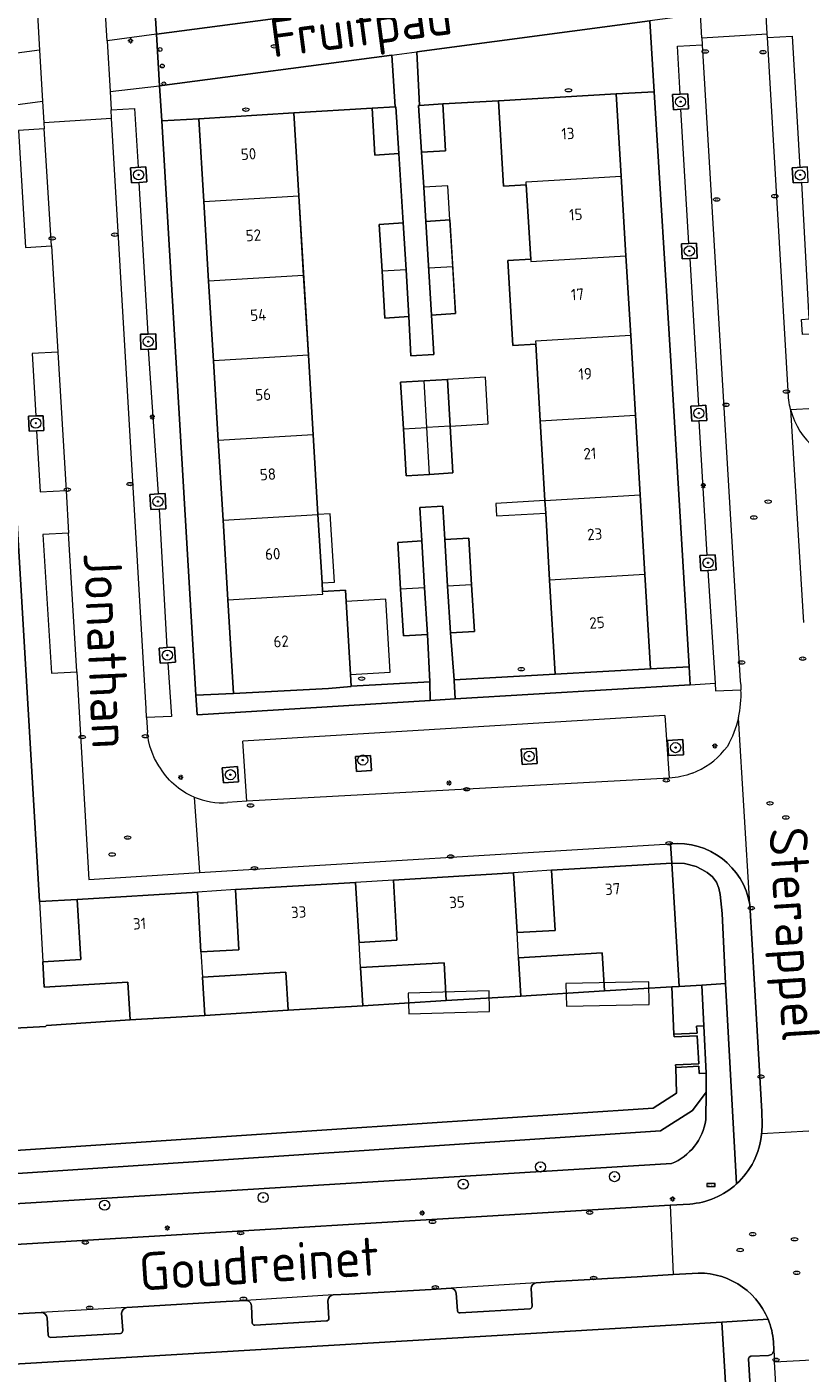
# Model space of a CAD drawing. Header units: metres. Extents: x 92650 to 117222, y 425801 to 461092.
# Tile 80 of 146: x 115492 to 115553, y 426640 to 426746. Entities that reach past the tile are written whole.
import ezdxf
from ezdxf.enums import TextEntityAlignment as Align

# ---------------------------------------------------------------- set-up
doc = ezdxf.new("R2010")
doc.units = ezdxf.units.M
doc.layers.get('0').update_dxf_attribs({"color": 253, "linetype": 'CONTINUOUS', "lineweight": 15})
for name, color, linetype, lineweight in [('B-WE-GK-KEERWAND_DAMWAND-G', 253, 'CONTINUOUS', 15), ('B-WE-GR-BEPLANTING_CULTUUR_BODEMBEDEKKER-GV', 253, 'CONTINUOUS', 15), ('B-WE-GR-BEPLANTING_CULTUUR_HEESTERS-GV', 253, 'CONTINUOUS', 15), ('B-WE-GR-BOOM-S', 253, 'CONTINUOUS', 15), ('B-WE-IE-MEUBILAIR-S', 253, 'CONTINUOUS', 15), ('B-WE-IE-TERREINAFSCHEIDING_KUNSTMATIG_MUUR-GV', 253, 'CONTINUOUS', 15), ('B-WE-KW-KUNSTWERK_STEIGER-GV', 253, 'CONTINUOUS', 15), ('B-WE-OG-BEBOUWING-GV', 253, 'CONTINUOUS', 15), ('B-WE-OG-BEBOUWING-T18', 253, 'CONTINUOUS', 15), ('B-WE-OG-BEBOUWING_LUIFEL-GV', 253, 'CONTINUOUS', 15), ('B-WE-OG-TERREIN_BEGROEID-GV', 253, 'CONTINUOUS', 15), ('B-WE-OG-TERREIN_ERF-GV', 253, 'CONTINUOUS', 15), ('B-WE-OG-TERREIN_OEVER-GV', 253, 'CONTINUOUS', 15), ('B-WE-OG-TOPOGRAFIE-T18', 7, 'CONTINUOUS', 15), ('B-WE-OG-WATER_SLOOT-GV', 253, 'CONTINUOUS', 15), ('B-WE-OG-WEG-GV', 253, 'CONTINUOUS', 15), ('B-WE-VH-OPENVERHARDING_BETONSTRAATSTEEN-GV', 253, 'CONTINUOUS', 15), ('B-WE-VH-OPENVERHARDING_STRAATBAKSTEEN-GV', 253, 'CONTINUOUS', 15), ('B-WE-VH-OPENVERHARDING_TEGEL-GV', 253, 'CONTINUOUS', 15)]:
    doc.layers.add(name, color=color, linetype=linetype, lineweight=lineweight)
doc.styles.add('NLCS-ISO', font='NLCS-ISO.ttf')
doc.styles.add('NLCS-ISO-M200-T18', font='NLCS-ISO.ttf', dxfattribs={"height": 0.36})

# ---------------------------------------------------------------- blocks, each defined once
blk = doc.blocks.new('SIE-MEUBILAIR_BORD_STRAATNAAM-SO')
blk.add_lwpolyline([(-1.62, -0.62), (1.62, -0.62), (1.62, 0.62), (-1.62, 0.62)], close=True)
at = {"style": 'NLCS-ISO'}
blk.add_text('straat', height=0.75, dxfattribs=at).set_placement((0, 0.08), align=Align.MIDDLE_CENTER)
blk = doc.blocks.new('SIE-MEUBILAIR_PAAL_LICHTMAST-SO')
for points in [[(-0.62, 0), (-1, 0)], [(-0.71, 0.71), (-0.44, 0.44)], [(0, 1), (0, 0.62)], [(0.44, 0.44), (0.71, 0.71)], [(1, 0), (0.62, 0)], [(-0.71, -0.71), (-0.44, -0.44)], [(0, -0.62), (0, -1)], [(0.44, -0.44), (0.71, -0.71)]]:
    blk.add_lwpolyline(points)
blk.add_circle((0, 0), 0.5)
blk = doc.blocks.new('SIE-MEUBILAIR_PAAL_AFSLUITPAAL-SO')
blk.add_circle((0, 0), 0.75)
at = {"style": 'NLCS-ISO'}
blk.add_text('af', height=0.75, dxfattribs=at).set_placement((0, 0.05), align=Align.MIDDLE_CENTER)
blk = doc.blocks.new('SIE-MEUBILAIR_PUT_KOLK-SO')
blk.add_ellipse((0, 0), major_axis=(1.25, 0), ratio=0.54)
at = {"style": 'NLCS-ISO'}
blk.add_text('klk', height=0.75, dxfattribs=at).set_placement((0.03, 0), align=Align.MIDDLE_CENTER)
blk = doc.blocks.new('SIE-MEUBILAIR_PUT_RIOOLPUT-SO')
blk.add_ellipse((0, 0), major_axis=(1.25, 0), ratio=0.54)
at = {"style": 'NLCS-ISO'}
blk.add_text('ri', height=0.75, dxfattribs=at).set_placement((-0.04, 0.07), align=Align.MIDDLE_CENTER)
blk = doc.blocks.new('SGR-BOOM_GBKN-SO')
at = {"linetype": 'ByBlock', "lineweight": 18}
h = blk.add_hatch(color=0, dxfattribs=at)
h.dxf.hatch_style = 1
edge = h.paths.add_edge_path()
edge.add_arc((0, 0), 0.25, 0, 360)
at = {"color": 0, "linetype": 'ByBlock', "lineweight": 18}
for radius in [2, 0.25]:
    blk.add_circle((0, 0), radius, dxfattribs=at)
at = {"color": 0, "linetype": 'ByBlock', "lineweight": 18, "style": 'NLCS-ISO'}
blk.add_attdef('SOORT', (2.5, 0), '', height=1.5, dxfattribs=at)

msp = doc.modelspace()

# ---------------------------------------------------------------- linework, layer by layer
at = {"layer": 'B-WE-GK-KEERWAND_DAMWAND-G', "transparency": 33554687, "flags": 128}
for points in [[(115462.559, 426735.855), (115466.773, 426666.543), (115466.947, 426666.342), (115467.312, 426666.026), (115467.709, 426665.962), (115493.867, 426667.38), (115493.946, 426667.45)], [(115518.921, 426669.021), (115525.501, 426669.427)], [(115531.39, 426669.78), (115537.985, 426670.196)], [(115506.439, 426668.251), (115513.031, 426668.669)], [(115493.946, 426667.45), (115500.55, 426667.898)]]:
    msp.add_lwpolyline(points, dxfattribs=at)
at = {"layer": 'B-WE-GR-BEPLANTING_CULTUUR_BODEMBEDEKKER-GV', "transparency": 33554687, "flags": 128}
for points in [[(115538.917, 426741.001), (115541.897, 426741.162), (115541.552, 426746.756), (115523.18, 426744.321), (115523.181, 426744.307), (115523.39, 426740.084), (115525.22, 426740.2), (115529.623, 426740.453)], [(115544.621, 426739.809), (115544.557, 426741.007), (115543.958, 426740.976), (115543.359, 426740.944), (115543.422, 426739.746), (115544.022, 426739.777)], [(115500.665, 426733.966), (115501.264, 426734.004), (115501.863, 426734.043), (115501.786, 426735.24), (115500.588, 426735.164)], [(115554.061, 426734.027), (115553.995, 426735.225), (115552.797, 426735.159), (115552.863, 426733.961), (115553.551, 426733.999)], [(115544.712, 426727.994), (115545.311, 426728.025), (115545.248, 426729.223), (115544.649, 426729.192), (115544.05, 426729.161), (115544.112, 426727.963)], [(115502.574, 426722.052), (115501.974, 426722.039), (115501.374, 426722.026), (115501.4, 426720.826), (115502, 426720.839), (115502.599, 426720.852)], [(115545.994, 426716.419), (115545.395, 426716.384), (115544.796, 426716.348), (115544.867, 426715.15), (115545.438, 426715.184), (115546.065, 426715.221)], [(115493.75, 426714.431), (115493.694, 426715.594), (115493.114, 426715.571), (115492.534, 426715.549), (115492.588, 426714.383), (115493.169, 426714.407)], [(115502.784, 426709.417), (115502.116, 426709.38), (115502.182, 426708.182), (115502.85, 426708.219), (115503.381, 426708.248), (115503.314, 426709.446)], [(115546.719, 426704.622), (115546.067, 426704.581), (115545.521, 426704.547), (115545.596, 426703.349), (115546.142, 426703.384), (115546.794, 426703.425)], [(115504.133, 426696.133), (115504.05, 426697.33), (115503.452, 426697.288), (115502.853, 426697.247), (115502.936, 426696.05), (115503.534, 426696.092)], [(115542.965, 426689.96), (115543.033, 426688.762), (115544.231, 426688.83), (115544.163, 426690.028)], [(115518.415, 426687.509), (115519.612, 426687.588), (115519.533, 426688.785), (115518.336, 426688.707)], [(115531.397, 426689.273), (115531.476, 426688.075), (115532.673, 426688.154), (115532.594, 426689.351)], [(115509.11, 426686.706), (115509.016, 426687.902), (115507.819, 426687.808), (115507.914, 426686.612)]]:
    msp.add_lwpolyline(points, close=True, dxfattribs=at)
at = {"layer": 'B-WE-GR-BEPLANTING_CULTUUR_HEESTERS-GV', "transparency": 33554687, "flags": 128}
for points in [[(115515.72, 426750.282), (115505.335, 426749.659), (115502.409, 426749.483), (115502.634, 426745.717), (115530.026, 426749.331), (115529.809, 426751.143), (115523.773, 426750.331), (115515.766, 426749.841)], [(115503.043, 426738.857), (115505.967, 426739.033), (115513.46, 426739.486), (115519.643, 426739.857), (115521.467, 426739.975), (115521.217, 426744.048), (115502.878, 426741.63)], [(115541.614, 426695.626), (115534.095, 426695.181), (115526.132, 426694.733), (115526.134, 426694.7), (115526.214, 426693.234), (115544.747, 426694.359), (115544.662, 426695.773)], [(115505.745, 426693.523), (115505.837, 426691.982), (115524.242, 426693.112), (115524.206, 426694.586), (115518, 426694.239), (115518.001, 426694.218), (115516.206, 426694.073), (115508.709, 426693.678), (115508.707, 426693.678)]]:
    msp.add_lwpolyline(points, close=True, dxfattribs=at)
at = {"layer": 'B-WE-IE-TERREINAFSCHEIDING_KUNSTMATIG_MUUR-GV', "transparency": 33554687, "flags": 128}
msp.add_lwpolyline([(115545.832, 426667.435), (115545.256, 426667.411), (115545.286, 426666.855), (115543.469, 426666.77), (115543.478, 426666.57), (115545.297, 426666.656), (115545.417, 426664.439), (115543.6, 426664.354), (115543.609, 426664.154), (115545.428, 426664.24), (115545.458, 426663.683), (115546.012, 426663.71)], close=True, dxfattribs=at)
at = {"layer": 'B-WE-KW-KUNSTWERK_STEIGER-GV', "transparency": 33554687, "flags": 128}
for points in [[(115534.978, 426668.987), (115541.514, 426669.112), (115541.479, 426670.898), (115534.944, 426670.772)], [(115528.924, 426668.575), (115528.876, 426670.209), (115522.486, 426670.021), (115522.534, 426668.387)]]:
    msp.add_lwpolyline(points, close=True, dxfattribs=at)
at = {"layer": 'B-WE-OG-BEBOUWING-GV', "transparency": 33554687, "flags": 128}
for points in [[(115530.02, 426733.715), (115531.817, 426733.821), (115531.803, 426734.054), (115539.304, 426734.497), (115538.917, 426741.001), (115529.623, 426740.453)], [(115513.856, 426732.944), (115513.46, 426739.486), (115505.967, 426739.033), (115506.362, 426732.495)], [(115521.467, 426739.975), (115519.643, 426739.857), (115519.854, 426736.166), (115521.75, 426736.285), (115521.518, 426739.978)], [(115525.22, 426740.2), (115523.39, 426740.084), (115523.32, 426740.08), (115523.551, 426736.387), (115525.447, 426736.503)], [(115522.326, 426727.113), (115520.43, 426726.994), (115520.662, 426723.302), (115522.558, 426723.421)], [(115522.112, 426714.55), (115523.962, 426714.658), (115523.748, 426718.352), (115521.896, 426718.243)], [(115507.883, 426707.341), (115515.376, 426707.789), (115514.996, 426714.078), (115507.503, 426713.629)], [(115525.83, 426698.443), (115527.726, 426698.559), (115527.502, 426702.245), (115525.606, 426702.129)], [(115533.657, 426702.608), (115534.095, 426695.181), (115541.614, 426695.626), (115541.173, 426703.053)], [(115523.795, 426702.02), (115521.898, 426701.908), (115522.116, 426698.217), (115524.013, 426698.329)], [(115513.031, 426668.669), (115518.921, 426669.021), (115518.741, 426672.028), (115518.621, 426674.024), (115518.338, 426678.754), (115508.855, 426678.186), (115509.139, 426673.445), (115506.139, 426673.266), (115506.259, 426671.269), (115512.852, 426671.663)]]:
    msp.add_lwpolyline(points, close=True, dxfattribs=at)
for points in [[(115531.817, 426733.821), (115532.163, 426727.951), (115532.174, 426727.765), (115539.677, 426728.208), (115539.304, 426734.497)], [(115514.236, 426726.655), (115513.856, 426732.944)], [(115506.362, 426732.495), (115506.742, 426726.206)], [(115526.01, 426727.351), (115525.783, 426731.044), (115523.886, 426730.927)], [(115523.886, 426730.927), (115524.34, 426723.541), (115526.237, 426723.658), (115526.01, 426727.351), (115524.113, 426727.234)], [(115522.326, 426727.113), (115522.094, 426730.806), (115520.198, 426730.687), (115520.43, 426726.994)], [(115532.163, 426727.951), (115530.366, 426727.845), (115530.762, 426721.137), (115532.559, 426721.242)], [(115540.051, 426721.92), (115539.677, 426728.208)], [(115514.616, 426720.366), (115514.236, 426726.655), (115506.742, 426726.206), (115507.123, 426719.918)], [(115540.051, 426721.92), (115532.545, 426721.476), (115532.559, 426721.242), (115532.916, 426715.187), (115540.425, 426715.631)], [(115541.173, 426703.053), (115540.051, 426721.92)], [(115514.996, 426714.078), (115514.616, 426720.366), (115507.123, 426719.918), (115507.503, 426713.629)], [(115525.811, 426714.765), (115525.596, 426718.459), (115523.748, 426718.352)], [(115532.916, 426715.187), (115533.287, 426708.898), (115540.799, 426709.342)], [(115522.112, 426714.55), (115522.327, 426710.856), (115524.177, 426710.964), (115523.962, 426714.658)], [(115524.177, 426710.964), (115526.026, 426711.071), (115525.811, 426714.765), (115523.962, 426714.658)], [(115533.287, 426708.898), (115533.345, 426707.909), (115533.657, 426702.608)], [(115507.883, 426707.341), (115508.263, 426701.052), (115515.757, 426701.501), (115515.744, 426701.709), (115515.702, 426702.396), (115515.376, 426707.789)], [(115523.795, 426702.02), (115523.578, 426705.71), (115521.681, 426705.598), (115521.898, 426701.908)], [(115527.502, 426702.245), (115527.277, 426705.931), (115525.381, 426705.815), (115525.606, 426702.129)], [(115508.263, 426701.052), (115508.709, 426693.678), (115516.206, 426694.073), (115518.001, 426694.218), (115518, 426694.239), (115517.944, 426695.162), (115517.595, 426700.927), (115517.541, 426701.818), (115515.744, 426701.709)], [(115531.21, 426672.797), (115537.806, 426673.191), (115537.985, 426670.196), (115543.293, 426670.513), (115543.874, 426670.548), (115543.292, 426680.281), (115533.809, 426679.714), (115534.092, 426674.972), (115531.09, 426674.793)], [(115518.741, 426672.028), (115525.322, 426672.422), (115525.501, 426669.427), (115531.39, 426669.78), (115531.21, 426672.797), (115531.09, 426674.793), (115530.808, 426679.512), (115521.325, 426678.945), (115521.609, 426674.203), (115518.621, 426674.024)], [(115506.139, 426673.266), (115505.857, 426677.983), (115496.374, 426677.416), (115496.657, 426672.674), (115493.663, 426672.495), (115493.782, 426670.499), (115500.37, 426670.893), (115500.55, 426667.898), (115506.439, 426668.251), (115506.259, 426671.269)]]:
    msp.add_lwpolyline(points, dxfattribs=at)
at = {"layer": 'B-WE-OG-BEBOUWING_LUIFEL-GV', "transparency": 33554687, "flags": 128}
for points in [[(115523.886, 426730.927), (115525.783, 426731.044), (115525.616, 426733.742), (115523.72, 426733.634)], [(115528.808, 426714.939), (115528.593, 426718.633), (115525.596, 426718.459), (115525.811, 426714.765)], [(115533.345, 426707.909), (115533.287, 426708.898), (115529.415, 426708.67), (115529.473, 426707.681)], [(115516.347, 426707.848), (115515.376, 426707.789), (115515.702, 426702.396), (115516.674, 426702.455)], [(115521.083, 426695.352), (115520.734, 426701.117), (115517.595, 426700.927), (115517.944, 426695.162)], [(115521.325, 426678.945), (115518.338, 426678.754), (115518.621, 426674.024), (115521.609, 426674.203)], [(115531.09, 426674.793), (115534.092, 426674.972), (115533.809, 426679.714), (115530.808, 426679.512)], [(115506.139, 426673.266), (115509.139, 426673.445), (115508.855, 426678.186), (115505.857, 426677.983)], [(115493.413, 426677.239), (115493.663, 426672.495), (115496.657, 426672.674), (115496.374, 426677.416)]]:
    msp.add_lwpolyline(points, close=True, dxfattribs=at)
at = {"layer": 'B-WE-OG-TERREIN_BEGROEID-GV', "transparency": 33554687, "flags": 128}
for points in [[(115546, 426662.198), (115544.926, 426660.765), (115542.413, 426659.146), (115484.902, 426655.345), (115480.639, 426654.879), (115478.626, 426654.15), (115476.005, 426654.06), (115472.933, 426654.859), (115431.262, 426651.905), (115431.409, 426649.702), (115543.267, 426656.562)], [(115545.977, 426660.018), (115546, 426662.198)]]:
    msp.add_lwpolyline(points, dxfattribs=at)
at = {"layer": 'B-WE-OG-TERREIN_BEGROEID-GV', "transparency": 33554687}
msp.add_lwpolyline([(115543.267, 426656.562, 0.265928), (115545.977, 426660.018)], format="xyb", dxfattribs=at)
at = {"layer": 'B-WE-OG-TERREIN_ERF-GV', "transparency": 33554687, "flags": 128}
for points in [[(115519.643, 426739.857), (115513.46, 426739.486), (115513.856, 426732.944), (115514.616, 426720.366), (115514.996, 426714.078), (115515.376, 426707.789), (115515.702, 426702.396), (115515.744, 426701.709), (115517.541, 426701.818), (115517.595, 426700.927), (115517.944, 426695.162), (115518, 426694.239), (115524.206, 426694.586), (115524.013, 426698.329), (115522.116, 426698.217), (115521.898, 426701.908), (115521.681, 426705.598), (115523.578, 426705.71), (115523.424, 426708.357), (115525.219, 426708.461), (115525.381, 426705.815), (115527.277, 426705.931), (115527.502, 426702.245), (115527.726, 426698.559), (115525.83, 426698.443), (115526.132, 426694.733), (115534.095, 426695.181), (115533.657, 426702.608), (115533.345, 426707.909), (115533.287, 426708.898), (115532.916, 426715.187), (115532.559, 426721.242), (115530.762, 426721.137), (115530.366, 426727.845), (115532.163, 426727.951), (115531.817, 426733.821), (115530.02, 426733.715), (115529.623, 426740.453), (115525.22, 426740.2), (115525.447, 426736.503), (115523.551, 426736.387), (115523.72, 426733.634), (115523.886, 426730.927), (115525.783, 426731.044), (115526.237, 426723.658), (115524.34, 426723.541), (115524.52, 426720.425), (115522.702, 426720.32), (115522.558, 426723.421), (115520.662, 426723.302), (115520.43, 426726.994), (115520.198, 426730.687), (115522.094, 426730.806), (115521.75, 426736.285), (115519.854, 426736.166)], [(115541.897, 426741.162), (115538.917, 426741.001), (115539.304, 426734.497), (115539.677, 426728.208), (115540.051, 426721.92), (115541.173, 426703.053), (115541.614, 426695.626), (115544.662, 426695.773), (115543.235, 426719.469)], [(115467.709, 426665.962), (115493.867, 426667.38), (115493.946, 426667.45), (115500.55, 426667.898), (115500.37, 426670.893), (115493.782, 426670.499), (115493.663, 426672.495), (115496.657, 426672.674), (115496.374, 426677.416), (115493.413, 426677.239), (115489.78, 426738.354), (115462.625, 426734.773), (115466.773, 426666.543), (115466.947, 426666.342), (115467.312, 426666.026)], [(115505.967, 426739.033), (115503.043, 426738.857), (115505.745, 426693.523), (115508.707, 426693.678), (115508.709, 426693.678), (115508.263, 426701.052), (115507.883, 426707.341), (115507.503, 426713.629), (115507.123, 426719.918), (115506.742, 426726.206), (115506.362, 426732.495)], [(115525.811, 426714.765), (115526.026, 426711.071), (115524.177, 426710.964), (115522.327, 426710.856), (115522.112, 426714.55), (115521.896, 426718.243), (115523.748, 426718.352), (115525.596, 426718.459)], [(115545.676, 426670.655), (115547.523, 426670.765), (115547.261, 426676.312), (115547.121, 426677.809), (115547.015, 426678.31), (115546.823, 426678.781), (115546.501, 426679.197), (115546.082, 426679.529), (115545.669, 426679.782), (115545.228, 426680.02), (115544.296, 426680.241), (115543.292, 426680.281), (115543.874, 426670.548)], [(115525.501, 426669.427), (115525.322, 426672.422), (115518.741, 426672.028), (115518.921, 426669.021)], [(115537.985, 426670.196), (115537.806, 426673.191), (115531.21, 426672.797), (115531.39, 426669.78)], [(115506.259, 426671.269), (115506.439, 426668.251), (115513.031, 426668.669), (115512.852, 426671.663)], [(115538.016, 426619.411), (115548.687, 426620.044), (115547.248, 426644.057), (115488.682, 426640.569), (115490.105, 426616.525), (115533.671, 426619.039), (115533.664, 426619.153), (115535.151, 426619.241)]]:
    msp.add_lwpolyline(points, close=True, dxfattribs=at)
at = {"layer": 'B-WE-OG-TERREIN_OEVER-GV', "transparency": 33554687, "flags": 128}
for points in [[(115543.469, 426666.77), (115545.286, 426666.855), (115545.256, 426667.411), (115545.832, 426667.435), (115545.676, 426670.655), (115543.874, 426670.548), (115543.293, 426670.513)], [(115484.743, 426657.161), (115480.223, 426656.667), (115478.276, 426655.961), (115476.207, 426655.89), (115473.102, 426656.698), (115431.141, 426653.723), (115431.262, 426651.905), (115472.933, 426654.859), (115476.005, 426654.06), (115478.626, 426654.15), (115480.639, 426654.879), (115484.902, 426655.345), (115542.413, 426659.146), (115544.926, 426660.765), (115546, 426662.198), (115546.009, 426663.047), (115546.012, 426663.71), (115545.458, 426663.683), (115545.428, 426664.24), (115543.609, 426664.154), (115543.664, 426662.12), (115541.822, 426660.933)]]:
    msp.add_lwpolyline(points, close=True, dxfattribs=at)
at = {"layer": 'B-WE-OG-WATER_SLOOT-GV', "transparency": 33554687, "flags": 128}
msp.add_lwpolyline([(115484.743, 426657.161), (115541.822, 426660.933), (115543.664, 426662.12), (115543.609, 426664.154), (115543.6, 426664.354), (115545.417, 426664.439), (115545.297, 426666.656), (115543.478, 426666.57), (115543.469, 426666.77), (115543.293, 426670.513), (115537.985, 426670.196), (115531.39, 426669.78), (115525.501, 426669.427), (115518.921, 426669.021), (115513.031, 426668.669), (115506.439, 426668.251), (115500.55, 426667.898), (115493.946, 426667.45), (115493.867, 426667.38), (115467.709, 426665.962)], dxfattribs=at)
at = {"layer": 'B-WE-OG-WEG-GV', "transparency": 33554687, "flags": 128}
for points in [[(115548.4, 426654.96), (115547.523, 426670.765), (115545.676, 426670.655), (115545.832, 426667.435), (115546.012, 426663.71), (115546.009, 426663.047), (115546, 426662.198), (115545.977, 426660.018)], [(115543.267, 426656.562), (115431.409, 426649.702), (115431.135, 426649.678), (115431.316, 426646.912)], [(115435.035, 426646.806), (115468.523, 426648.81), (115488.867, 426650.027), (115543.155, 426653.275), (115544.71, 426653.368)]]:
    msp.add_lwpolyline(points, dxfattribs=at)
at = {"layer": 'B-WE-OG-WEG-GV', "transparency": 33554687}
for points in [[(115545.977, 426660.018, -0.265928), (115543.267, 426656.562)], [(115544.71, 426653.368, 0.1674178), (115548.4, 426654.96)]]:
    msp.add_lwpolyline(points, format="xyb", dxfattribs=at)
at = {"layer": 'B-WE-VH-OPENVERHARDING_BETONSTRAATSTEEN-GV', "transparency": 33554687, "flags": 128}
for points in [[(115502.634, 426745.717), (115502.409, 426749.483), (115500.36, 426783.858), (115500.254, 426785.637), (115498.222, 426819.724)], [(115545.672, 426745.429), (115550.835, 426745.731), (115550.692, 426748.174), (115550.345, 426753.277), (115545.028, 426752.966), (115545.105, 426751.738), (115545.561, 426747.287)], [(115498.735, 426745.192), (115498.663, 426746.43), (115498.599, 426747.52), (115493.241, 426747.196), (115493.266, 426746.775), (115493.406, 426744.451), (115493.649, 426740.427), (115493.752, 426738.72)], [(115545.672, 426745.429), (115545.561, 426747.287), (115541.552, 426746.756), (115541.897, 426741.162), (115543.235, 426719.469), (115544.662, 426695.773), (115544.747, 426694.359), (115546.707, 426694.477)], [(115552.484, 426717.559), (115550.852, 426745.441), (115550.835, 426745.731)], [(115544.712, 426727.994), (115544.112, 426727.963), (115544.05, 426729.161), (115544.649, 426729.192), (115544.022, 426739.777), (115543.422, 426739.746), (115543.359, 426740.944), (115543.958, 426740.976), (115543.759, 426744.76), (115545.705, 426744.876)], [(115545.672, 426745.429), (115545.705, 426744.876), (115548.696, 426694.636), (115548.731, 426694.3), (115548.752, 426693.963)], [(115550.852, 426745.441), (115552.795, 426745.555), (115553.396, 426735.192)], [(115493.406, 426744.451), (115489.406, 426743.916), (115483.781, 426743.163), (115465.627, 426740.781), (115465.64, 426740.569), (115465.57, 426740.565), (115463.064, 426740.41), (115463.066, 426740.362), (115463.074, 426740.362), (115463.278, 426736.665), (115463.24, 426736.663), (115463.243, 426736.608), (115465.876, 426736.738), (115466.097, 426736.767), (115489.688, 426739.901), (115493.649, 426740.427)], [(115544.747, 426694.359), (115526.214, 426693.234), (115524.242, 426693.112), (115505.837, 426691.982), (115505.745, 426693.523), (115503.043, 426738.857), (115502.878, 426741.63)], [(115498.969, 426741.18), (115499.053, 426739.736), (115500.893, 426739.843), (115501.187, 426735.202)], [(115543.958, 426740.976), (115544.557, 426741.007), (115544.621, 426739.809), (115544.022, 426739.777)], [(115489.688, 426739.901), (115489.78, 426738.354), (115493.413, 426677.239), (115496.374, 426677.416), (115505.857, 426677.983), (115506.139, 426673.266), (115509.139, 426673.445), (115508.855, 426678.186), (115518.338, 426678.754), (115518.621, 426674.024), (115521.609, 426674.203), (115521.325, 426678.945), (115530.808, 426679.512), (115531.09, 426674.793), (115534.092, 426674.972), (115533.809, 426679.714), (115543.292, 426680.281), (115543.193, 426681.798)], [(115499.094, 426739.041), (115499.053, 426739.736)], [(115501.852, 426691.779), (115501.807, 426692.475), (115499.094, 426739.041), (115493.752, 426738.72), (115493.782, 426738.229)], [(115502.85, 426708.219), (115502.182, 426708.182), (115502.116, 426709.38), (115502.784, 426709.417), (115502, 426720.839), (115501.4, 426720.826), (115501.374, 426722.026), (115501.974, 426722.039), (115501.264, 426734.004), (115500.665, 426733.966), (115500.588, 426735.164), (115501.786, 426735.24)], [(115501.786, 426735.24), (115501.863, 426734.043), (115501.264, 426734.004)], [(115552.676, 426716.071), (115554.579, 426716.189), (115554.424, 426718.705), (115554.218, 426722.034), (115553.607, 426721.996), (115553.533, 426723.194), (115554.144, 426723.232), (115553.551, 426733.999), (115552.863, 426733.961), (115552.797, 426735.159), (115553.995, 426735.225)], [(115494.336, 426729), (115494.84, 426720.62), (115495.497, 426709.698), (115495.7, 426706.328)], [(115544.649, 426729.192), (115545.248, 426729.223), (115545.311, 426728.025), (115544.712, 426727.994), (115545.395, 426716.384), (115545.994, 426716.419), (115546.065, 426715.221), (115545.438, 426715.184), (115546.067, 426704.581), (115546.719, 426704.622), (115546.794, 426703.425), (115546.142, 426703.384), (115546.707, 426694.477), (115546.745, 426693.877), (115548.752, 426693.963)], [(115501.974, 426722.039), (115502.574, 426722.052), (115502.599, 426720.852), (115502, 426720.839)], [(115494.84, 426720.62), (115492.814, 426720.496), (115493.114, 426715.571), (115493.694, 426715.594), (115493.75, 426714.431), (115493.169, 426714.407), (115493.464, 426709.574), (115495.497, 426709.698)], [(115545.438, 426715.184), (115544.867, 426715.15), (115544.796, 426716.348), (115545.395, 426716.384)], [(115552.676, 426716.071), (115553.677, 426699.281)], [(115493.169, 426714.407), (115492.588, 426714.383), (115492.534, 426715.549), (115493.114, 426715.571)], [(115502.784, 426709.417), (115503.314, 426709.446), (115503.381, 426708.248), (115502.85, 426708.219), (115503.452, 426697.288), (115504.05, 426697.33), (115504.133, 426696.133), (115503.534, 426696.092), (115503.828, 426691.859), (115501.852, 426691.779), (115501.93, 426690.577)], [(115546.142, 426703.384), (115545.596, 426703.349), (115545.521, 426704.547), (115546.067, 426704.581)], [(115503.534, 426696.092), (115502.936, 426696.05), (115502.853, 426697.247), (115503.452, 426697.288)], [(115496.358, 426695.382), (115497.298, 426678.989), (115506.031, 426679.529)], [(115542.745, 426691.939), (115509.444, 426689.896)], [(115542.745, 426691.939), (115543.086, 426686.987)], [(115549.447, 426677.011), (115548.553, 426691.753)], [(115502.82, 426687.971), (115502.477, 426688.549), (115502.292, 426689.009), (115502.12, 426689.52), (115502.01, 426689.958), (115501.93, 426690.577)], [(115509.765, 426685.163), (115509.444, 426689.896)], [(115544.927, 426687.386), (115545.263, 426687.527)], [(115543.086, 426686.987), (115509.765, 426685.163), (115508.249, 426685.06)], [(115505.594, 426685.495), (115506.031, 426679.529), (115543.193, 426681.798)], [(115549.447, 426677.011), (115549.831, 426670.702), (115550.39, 426660.664), (115550.416, 426659.614)], [(115555.982, 426659.221), (115550.385, 426658.902)], [(115543.155, 426653.275), (115488.867, 426650.027), (115489.244, 426644.561), (115493.532, 426644.804)], [(115544.71, 426653.368), (115543.155, 426653.275)], [(115543.155, 426653.275), (115543.41, 426647.805), (115544.908, 426647.894)], [(115532.598, 426647.16), (115525.879, 426646.725)], [(115532.598, 426647.16), (115534.031, 426647.245), (115540.559, 426647.635), (115543.41, 426647.805)], [(115516.583, 426646.194), (115509.673, 426645.764)], [(115516.583, 426646.194), (115517.809, 426646.264), (115524.317, 426646.635), (115525.879, 426646.725)], [(115526.277, 426646.338), (115526.386, 426644.947)], [(115532.278, 426645.308), (115532.192, 426646.701)], [(115500.295, 426645.21), (115493.532, 426644.804)], [(115500.295, 426645.21), (115501.589, 426645.286), (115508.123, 426645.672), (115509.673, 426645.764)], [(115510.119, 426645.345), (115510.192, 426643.982)], [(115516.243, 426644.349), (115516.156, 426645.738)], [(115526.592, 426644.774), (115532.093, 426645.105)], [(115494.006, 426644.384), (115494.092, 426643.021)], [(115499.977, 426643.377), (115499.877, 426644.748)], [(115510.396, 426643.816), (115516.049, 426644.144)], [(115494.284, 426642.844), (115499.796, 426643.165)], [(115551.323, 426642.491), (115551.34, 426641.868), (115551.396, 426640.921), (115556.802, 426641.204), (115556.725, 426642.441)], [(115550.936, 426641.426), (115549.527, 426641.353), (115549.41, 426641.285), (115549.351, 426641.154), (115550.397, 426623.626), (115550.471, 426623.504), (115550.613, 426623.443), (115551.981, 426623.518)], [(115552.444, 426623.1), (115551.396, 426640.921)]]:
    msp.add_lwpolyline(points, dxfattribs=at)
for points in [[(115498.735, 426745.192), (115498.969, 426741.18), (115502.878, 426741.63), (115502.634, 426745.717)], [(115493.782, 426738.229), (115491.741, 426738.104), (115492.303, 426728.876), (115494.336, 426729)], [(115496.358, 426695.382), (115496.356, 426695.413), (115495.7, 426706.328), (115493.669, 426706.204), (115494.336, 426695.259)], [(115542.965, 426689.96), (115544.163, 426690.028), (115544.231, 426688.83), (115543.033, 426688.762)], [(115518.336, 426688.707), (115519.533, 426688.785), (115519.612, 426687.588), (115518.415, 426687.509)], [(115531.397, 426689.273), (115532.594, 426689.351), (115532.673, 426688.154), (115531.476, 426688.075)], [(115507.819, 426687.808), (115509.016, 426687.902), (115509.11, 426686.706), (115507.914, 426686.612)]]:
    msp.add_lwpolyline(points, close=True, dxfattribs=at)
at = {"layer": 'B-WE-VH-OPENVERHARDING_BETONSTRAATSTEEN-GV', "transparency": 33554687}
for points in [[(115552.676, 426716.071, -0.063161), (115552.484, 426717.559)], [(115552.676, 426716.071, 0.3173319), (115557.918, 426711.642)], [(115548.553, 426691.753, 0.0664659), (115548.752, 426693.963)], [(115548.553, 426691.753, -0.0721008), (115547.686, 426689.495)], [(115545.263, 426687.527, 0.1286829), (115547.686, 426689.495)], [(115505.594, 426685.495, -0.1663592), (115502.82, 426687.971)], [(115544.927, 426687.386, -0.0766384), (115543.086, 426686.987)], [(115505.594, 426685.495, 0.1186074), (115508.249, 426685.06)], [(115543.193, 426681.798, -0.3944905), (115549.447, 426677.011)], [(115550.385, 426658.902, -0.1850216), (115548.4, 426654.96)], [(115550.416, 426659.614, -0.029317), (115550.385, 426658.902)], [(115548.4, 426654.96, -0.1674178), (115544.71, 426653.368)], [(115532.192, 426646.701, -0.3661702), (115532.598, 426647.16)], [(115544.908, 426647.894, -0.3298057), (115550.899, 426644.275)], [(115516.156, 426645.738, -0.3700658), (115516.583, 426646.194)], [(115525.879, 426646.725, -0.3987373), (115526.277, 426646.338)], [(115493.532, 426644.804, -0.4031225), (115494.006, 426644.384)], [(115499.877, 426644.748, -0.3665109), (115500.295, 426645.21)], [(115509.673, 426645.764, -0.4148856), (115510.119, 426645.345)], [(115526.386, 426644.947, 0.4788407), (115526.592, 426644.774)], [(115532.093, 426645.105, 0.387256), (115532.278, 426645.308)], [(115510.192, 426643.982, 0.4393864), (115510.396, 426643.816)], [(115516.049, 426644.144, 0.3740072), (115516.243, 426644.349)], [(115550.899, 426644.275, -0.0783148), (115551.323, 426642.491)], [(115494.092, 426643.021, 0.4479547), (115494.284, 426642.844)], [(115499.796, 426643.165, 0.3772341), (115499.977, 426643.377)], [(115551.34, 426641.868, -0.4163063), (115550.936, 426641.426)]]:
    msp.add_lwpolyline(points, format="xyb", dxfattribs=at)
at = {"layer": 'B-WE-VH-OPENVERHARDING_STRAATBAKSTEEN-GV', "transparency": 33554687, "flags": 128}
for points in [[(115550.899, 426644.275), (115547.248, 426644.057), (115548.687, 426620.044), (115552.618, 426620.324), (115552.444, 426623.1)], [(115551.34, 426641.868), (115551.323, 426642.491)], [(115551.981, 426623.518), (115550.613, 426623.443), (115550.471, 426623.504), (115550.397, 426623.626), (115549.351, 426641.154), (115549.41, 426641.285), (115549.527, 426641.353), (115550.936, 426641.426)]]:
    msp.add_lwpolyline(points, dxfattribs=at)
at = {"layer": 'B-WE-VH-OPENVERHARDING_STRAATBAKSTEEN-GV', "transparency": 33554687}
for points in [[(115551.323, 426642.491, 0.0783148), (115550.899, 426644.275)], [(115550.936, 426641.426, 0.4163063), (115551.34, 426641.868)]]:
    msp.add_lwpolyline(points, format="xyb", dxfattribs=at)
at = {"layer": 'B-WE-VH-OPENVERHARDING_TEGEL-GV', "transparency": 33554687, "flags": 128}
for points in [[(115530.026, 426749.331), (115502.634, 426745.717), (115502.878, 426741.63), (115521.217, 426744.048), (115523.18, 426744.321), (115541.552, 426746.756)], [(115521.217, 426744.048), (115521.467, 426739.975), (115521.518, 426739.978), (115521.75, 426736.285), (115522.094, 426730.806), (115522.326, 426727.113), (115522.558, 426723.421), (115522.702, 426720.32), (115524.52, 426720.425), (115524.34, 426723.541), (115523.886, 426730.927), (115523.72, 426733.634), (115523.551, 426736.387), (115523.32, 426740.08), (115523.39, 426740.084), (115523.181, 426744.307)], [(115543.193, 426681.798), (115543.292, 426680.281), (115544.296, 426680.241), (115545.228, 426680.02), (115545.669, 426679.782), (115546.082, 426679.529), (115546.501, 426679.197), (115546.823, 426678.781), (115547.015, 426678.31), (115547.121, 426677.809), (115547.261, 426676.312), (115547.523, 426670.765), (115548.4, 426654.96)], [(115550.416, 426659.614), (115550.39, 426660.664), (115549.831, 426670.702), (115549.447, 426677.011)], [(115544.908, 426647.894), (115543.41, 426647.805), (115540.559, 426647.635), (115534.031, 426647.245), (115532.598, 426647.16)], [(115525.879, 426646.725), (115524.317, 426646.635), (115517.809, 426646.264), (115516.583, 426646.194)], [(115526.386, 426644.947), (115526.277, 426646.338)], [(115532.192, 426646.701), (115532.278, 426645.308)], [(115493.532, 426644.804), (115489.244, 426644.561), (115488.513, 426644.52), (115487.886, 426644.484)], [(115509.673, 426645.764), (115508.123, 426645.672), (115501.589, 426645.286), (115500.295, 426645.21)], [(115510.192, 426643.982), (115510.119, 426645.345)], [(115516.156, 426645.738), (115516.243, 426644.349)], [(115532.093, 426645.105), (115526.592, 426644.774)], [(115488.682, 426640.569), (115547.248, 426644.057), (115550.899, 426644.275)], [(115494.092, 426643.021), (115494.006, 426644.384)], [(115499.877, 426644.748), (115499.977, 426643.377)], [(115516.049, 426644.144), (115510.396, 426643.816)], [(115499.796, 426643.165), (115494.284, 426642.844)]]:
    msp.add_lwpolyline(points, dxfattribs=at)
msp.add_lwpolyline([(115525.606, 426702.129), (115525.381, 426705.815), (115525.219, 426708.461), (115523.424, 426708.357), (115523.578, 426705.71), (115523.795, 426702.02), (115524.013, 426698.329), (115524.206, 426694.586), (115524.242, 426693.112), (115526.214, 426693.234), (115526.134, 426694.7), (115526.132, 426694.733), (115525.83, 426698.443)], close=True, dxfattribs=at)
at = {"layer": 'B-WE-VH-OPENVERHARDING_TEGEL-GV', "transparency": 33554687}
for points in [[(115549.447, 426677.011, 0.3944905), (115543.193, 426681.798)], [(115548.4, 426654.96, 0.1850216), (115550.385, 426658.902)], [(115550.385, 426658.902, 0.029317), (115550.416, 426659.614)], [(115532.598, 426647.16, 0.3661702), (115532.192, 426646.701)], [(115550.899, 426644.275, 0.3298057), (115544.908, 426647.894)], [(115516.583, 426646.194, 0.3700658), (115516.156, 426645.738)], [(115526.277, 426646.338, 0.3987373), (115525.879, 426646.725)], [(115494.006, 426644.384, 0.4031225), (115493.532, 426644.804)], [(115500.295, 426645.21, 0.3665109), (115499.877, 426644.748)], [(115510.119, 426645.345, 0.4148856), (115509.673, 426645.764)], [(115526.592, 426644.774, -0.4788407), (115526.386, 426644.947)], [(115532.278, 426645.308, -0.387256), (115532.093, 426645.105)], [(115510.396, 426643.816, -0.4393864), (115510.192, 426643.982)], [(115516.243, 426644.349, -0.3740072), (115516.049, 426644.144)], [(115494.284, 426642.844, -0.4479547), (115494.092, 426643.021)], [(115499.977, 426643.377, -0.3772341), (115499.796, 426643.165)]]:
    msp.add_lwpolyline(points, format="xyb", dxfattribs=at)

# ---------------------------------------------------------------- block references
at = {"layer": 'B-WE-GR-BOOM-S', "transparency": 33554687, "xscale": 0.2, "yscale": 0.2, "zscale": 0.2}
for p in [(115543.99, 426740.377), (115501.225, 426734.603), (115553.429, 426734.593), (115544.68, 426728.593), (115501.987, 426721.439), (115545.431, 426715.785), (115493.109, 426715.005), (115502.748, 426708.814), (115546.157, 426703.986), (115503.493, 426696.69), (115543.598, 426689.395), (115518.906, 426688.413), (115532.035, 426688.713), (115508.465, 426687.257), (115532.933, 426656.295), (115538.777, 426655.533), (115526.842, 426654.936), (115498.543, 426653.279), (115511.052, 426653.884)]:
    msp.add_blockref('SGR-BOOM_GBKN-SO', p, dxfattribs=at)
at = {"layer": 'B-WE-IE-MEUBILAIR-S', "transparency": 33554687, "xscale": 0.2, "yscale": 0.2, "zscale": 0.2}
for name, p in [('SIE-MEUBILAIR_PAAL_LICHTMAST-SO', (115500.583, 426745.179)), ('SIE-MEUBILAIR_PAAL_AFSLUITPAAL-SO', (115502.915, 426744.5)), ('SIE-MEUBILAIR_PUT_RIOOLPUT-SO', (115511.93, 426744.75)), ('SIE-MEUBILAIR_PUT_KOLK-SO', (115545.93, 426744.341)), ('SIE-MEUBILAIR_PUT_KOLK-SO', (115550.491, 426744.289)), ('SIE-MEUBILAIR_PAAL_AFSLUITPAAL-SO', (115503.089, 426743.189)), ('SIE-MEUBILAIR_PAAL_AFSLUITPAAL-SO', (115503.216, 426741.793)), ('SIE-MEUBILAIR_PUT_RIOOLPUT-SO', (115535.14, 426741.28)), ('SIE-MEUBILAIR_PUT_RIOOLPUT-SO', (115509.69, 426739.75)), ('SIE-MEUBILAIR_PUT_KOLK-SO', (115551.429, 426732.922)), ('SIE-MEUBILAIR_PUT_KOLK-SO', (115546.832, 426732.661)), ('SIE-MEUBILAIR_PUT_KOLK-SO', (115499.344, 426729.879)), ('SIE-MEUBILAIR_PUT_KOLK-SO', (115494.402, 426729.589)), ('SIE-MEUBILAIR_PUT_KOLK-SO', (115552.346, 426717.495)), ('SIE-MEUBILAIR_PUT_KOLK-SO', (115547.569, 426716.448)), ('SIE-MEUBILAIR_PAAL_LICHTMAST-SO', (115502.299, 426715.497)), ('SIE-MEUBILAIR_PUT_KOLK-SO', (115495.598, 426709.757)), ('SIE-MEUBILAIR_PUT_KOLK-SO', (115500.546, 426710.199)), ('SIE-MEUBILAIR_PAAL_LICHTMAST-SO', (115545.788, 426710.074)), ('SIE-MEUBILAIR_PUT_RIOOLPUT-SO', (115550.9, 426708.81)), ('SIE-MEUBILAIR_PUT_RIOOLPUT-SO', (115549.77, 426707.56)), ('SIE-MEUBILAIR_PUT_KOLK-SO', (115548.8, 426696.112)), ('SIE-MEUBILAIR_PUT_KOLK-SO', (115553.625, 426696.414)), ('SIE-MEUBILAIR_PUT_RIOOLPUT-SO', (115518.83, 426694.84)), ('SIE-MEUBILAIR_PUT_RIOOLPUT-SO', (115531.42, 426695.59)), ('SIE-MEUBILAIR_PUT_KOLK-SO', (115496.772, 426690.227)), ('SIE-MEUBILAIR_PUT_KOLK-SO', (115501.752, 426690.291)), ('SIE-MEUBILAIR_PAAL_LICHTMAST-SO', (115546.693, 426689.525)), ('SIE-MEUBILAIR_PAAL_LICHTMAST-SO', (115504.545, 426687.045)), ('SIE-MEUBILAIR_PAAL_LICHTMAST-SO', (115525.716, 426686.597)), ('SIE-MEUBILAIR_PUT_KOLK-SO', (115527.109, 426686.108)), ('SIE-MEUBILAIR_PUT_KOLK-SO', (115542.862, 426686.81)), ('SIE-MEUBILAIR_PUT_RIOOLPUT-SO', (115551.04, 426685)), ('SIE-MEUBILAIR_PUT_KOLK-SO', (115510.056, 426684.832)), ('SIE-MEUBILAIR_PUT_RIOOLPUT-SO', (115552.3, 426683.88)), ('SIE-MEUBILAIR_PUT_RIOOLPUT-SO', (115500.354, 426682.295)), ('SIE-MEUBILAIR_PUT_KOLK-SO', (115543.094, 426681.845)), ('SIE-MEUBILAIR_PUT_RIOOLPUT-SO', (115499.13, 426680.959)), ('SIE-MEUBILAIR_PUT_KOLK-SO', (115525.842, 426680.797)), ('SIE-MEUBILAIR_PUT_KOLK-SO', (115510.363, 426679.868)), ('SIE-MEUBILAIR_PUT_KOLK-SO', (115549.577, 426676.728)), ('SIE-MEUBILAIR_PUT_KOLK-SO', (115550.339, 426663.422)), ('SIE-MEUBILAIR_BORD_STRAATNAAM-SO', (115546.386, 426654.873)), ('SIE-MEUBILAIR_PAAL_LICHTMAST-SO', (115543.354, 426653.776)), ('SIE-MEUBILAIR_PAAL_LICHTMAST-SO', (115523.596, 426652.659)), ('SIE-MEUBILAIR_PUT_KOLK-SO', (115536.816, 426652.693)), ('SIE-MEUBILAIR_PAAL_LICHTMAST-SO', (115503.488, 426651.48)), ('SIE-MEUBILAIR_PUT_KOLK-SO', (115509.27, 426651.078)), ('SIE-MEUBILAIR_PUT_KOLK-SO', (115524.415, 426651.968)), ('SIE-MEUBILAIR_PUT_RIOOLPUT-SO', (115549.679, 426650.991)), ('SIE-MEUBILAIR_PUT_KOLK-SO', (115497.014, 426650.339)), ('SIE-MEUBILAIR_PUT_RIOOLPUT-SO', (115552.98, 426650.59)), ('SIE-MEUBILAIR_PUT_RIOOLPUT-SO', (115548.691, 426649.743)), ('SIE-MEUBILAIR_PUT_RIOOLPUT-SO', (115553.147, 426647.942)), ('SIE-MEUBILAIR_PUT_KOLK-SO', (115524.642, 426646.8)), ('SIE-MEUBILAIR_PUT_KOLK-SO', (115537.125, 426647.534)), ('SIE-MEUBILAIR_PUT_KOLK-SO', (115509.497, 426645.889)), ('SIE-MEUBILAIR_PUT_KOLK-SO', (115497.354, 426645.18)), ('SIE-MEUBILAIR_PUT_KOLK-SO', (115551.518, 426641.069))]:
    msp.add_blockref(name, p, dxfattribs=at)

# ---------------------------------------------------------------- texts
at = {"layer": 'B-WE-OG-BEBOUWING-T18', "transparency": 33554687, "style": 'NLCS-ISO-M200-T18'}
for s, rotation, p in [('13', 3.4, (115535.097, 426737.863)), ('50', 3.5, (115509.896, 426736.247)), ('15', 3.4, (115535.719, 426731.473)), ('52', 3.5, (115510.283, 426729.833)), ('17', 3.4, (115535.851, 426725.17)), ('54', 3.5, (115510.664, 426723.544)), ('19', 3.4, (115536.464, 426718.896)), ('56', 3.5, (115511.044, 426717.262)), ('21', 3.4, (115536.836, 426712.607)), ('58', 3.5, (115511.424, 426710.967)), ('23', 3.4, (115537.213, 426706.241)), ('60', 3.5, (115511.804, 426704.685)), ('25', 3.4, (115537.391, 426699.255)), ('62', 3.5, (115512.468, 426697.782)), ('37', 3.4, (115538.634, 426678.235)), ('35', 3.4, (115526.345, 426677.196)), ('33', 3.4, (115513.853, 426676.41)), ('31', 3.4, (115501.295, 426675.505))]:
    msp.add_text(s, height=0.9, rotation=rotation, dxfattribs=at).set_placement(p, align=Align.MIDDLE)
at = {"layer": 'B-WE-OG-TOPOGRAFIE-T18', "transparency": 33554687, "style": 'NLCS-ISO-M200-T18'}
for s, rotation, p in [('Fruitpad', 7.5, (115518.841, 426745.848)), ('Jonathan', 272.6, (115498.718, 426697.069)), ('Sterappel', 273.6, (115552.541, 426674.625)), ('Goudreinet', 3.8, (115510.717, 426648.646))]:
    msp.add_text(s, height=3, rotation=rotation, dxfattribs=at).set_placement(p, align=Align.MIDDLE)

doc.saveas('drawing.dxf')
